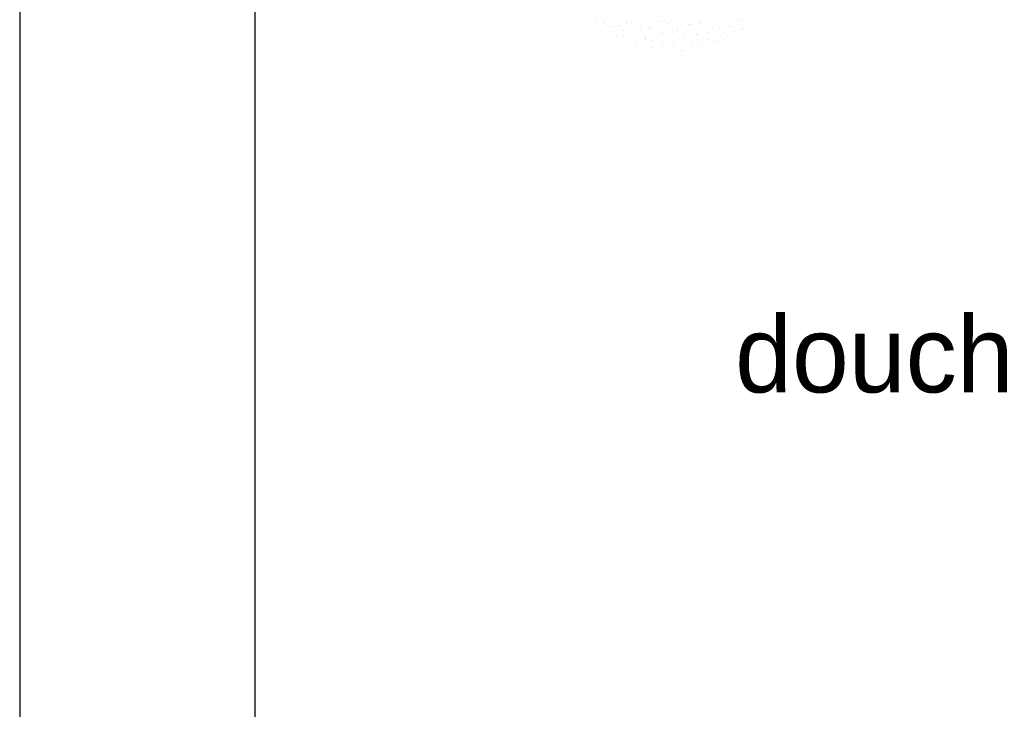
# Model space of a CAD drawing. Extents: x -33748 to 12452, y -14932 to 2888.
# Tile 93 of 194: x -33748 to -32911, y 1582 to 2169. Entities that reach past the tile are written whole.
import ezdxf

# ---------------------------------------------------------------- set-up
doc = ezdxf.new("R2010")
doc.units = 0
doc.header["$LTSCALE"] = 20
doc.layers.get('0').update_dxf_attribs({"color": 15, "linetype": 'CONTINUOUS'})
for name, color, linetype in [('00KAD025', 2, 'CONTINUOUS'), ('00KAD070', 5, 'CONTINUOUS'), ('BL$2----', 7, 'CONTINUOUS'), ('BL$4----', 7, 'CONTINUOUS'), ('SANITAIR', 7, 'CONTINUOUS')]:
    doc.layers.add(name, color=color, linetype=linetype)

# ---------------------------------------------------------------- blocks, each defined once
blk = doc.blocks.new('A4-VER')
at = {"layer": '00KAD025', "linetype": 'CONTINUOUS'}
blk.add_line((0, 297), (0, 0), dxfattribs=at)
at = {"layer": '00KAD070', "linetype": 'CONTINUOUS'}
blk.add_line((10, 287), (10, 10), dxfattribs=at)
blk = doc.blocks.new('A$C32F70CB8')
at = {"color": 163}
for p, q in [((96.55, 152.1), (96.55, 152.1)), ((105.03, 151.95), (105.03, 151.95)), ((150.96, 151.55), (150.96, 151.55)), ((153.44, 150.82), (153.44, 150.82)), ((158.26, 150.96), (158.26, 150.96)), ((162.32, 151.83), (162.32, 151.83)), ((173.82, 152.55), (173.82, 152.55)), ((205.5, 151.15), (205.5, 151.15)), ((97.32, 149.59), (97.32, 149.59)), ((105.25, 149.56), (105.25, 149.56)), ((114.08, 147.17), (114.08, 147.17)), ((116.6, 146.85), (116.6, 146.85)), ((118.43, 148.21), (118.43, 148.21)), ((124.31, 149.21), (124.31, 149.21)), ((128.11, 150.56), (128.11, 150.56)), ((134.37, 144.98), (134.37, 144.98)), ((135.88, 144.12), (135.88, 144.12)), ((136.93, 148.17), (136.93, 148.17)), ((143.25, 145.98), (143.25, 145.98)), ((143.6, 146.47), (143.6, 146.47)), ((144.47, 144.35), (144.47, 144.35)), ((159.19, 142.75), (159.19, 142.75)), ((159.79, 149.16), (159.79, 149.16)), ((162.88, 143.74), (162.88, 143.74)), ((167.33, 145.34), (167.33, 145.34)), ((168.06, 143.76), (168.06, 143.76)), ((176.03, 142.81), (176.03, 142.81)), ((177.54, 148.22), (177.54, 148.22)), ((178.26, 148.6), (178.26, 148.6)), ((182.64, 150.15), (182.64, 150.15)), ((185.26, 150.58), (185.26, 150.58)), ((187.14, 149.6), (187.14, 149.6)), ((190.19, 146.33), (190.19, 146.33)), ((196.83, 145.48), (196.83, 145.48)), ((198.88, 143.8), (198.88, 143.8)), ((203.08, 146.37), (203.08, 146.37)), ((204.54, 147.84), (204.54, 147.84)), ((211.95, 147.38), (211.95, 147.38)), ((213.04, 147.33), (213.04, 147.33)), ((124.18, 140.14), (124.18, 140.14)), ((130.32, 140.82), (130.32, 140.82)), ((139.14, 138.43), (139.14, 138.43)), ((140.12, 136.91), (140.12, 136.91)), ((140.5, 136.89), (140.5, 136.89)), ((148.99, 137.91), (148.99, 137.91)), ((153.17, 141.81), (153.17, 141.81)), ((155.17, 141.38), (155.17, 141.38)), ((162, 139.42), (162, 139.42)), ((182.16, 141), (182.16, 141)), ((184.01, 140.53), (184.01, 140.53)), ((184.85, 140.41), (184.85, 140.41)), ((192.88, 141.53), (192.88, 141.53)), ((201.44, 138.26), (201.44, 138.26))]:
    blk.add_line(p, q, dxfattribs=at)
at = {"color": 161}
for p, q in [((219.21, 152.32), (219.21, 152.32)), ((222.15, 152.22), (222.15, 152.22)), ((228.36, 152.14), (228.36, 152.14)), ((93.61, 150.44), (93.61, 150.44)), ((101.94, 142.37), (101.94, 142.37)), ((109.55, 147.2), (109.55, 147.2)), ((121.62, 143.35), (121.62, 143.35)), ((216.11, 142.74), (216.11, 142.74)), ((221.74, 144.79), (221.74, 144.79)), ((223.82, 145.1), (223.82, 145.1)), ((227.9, 144.15), (227.9, 144.15)), ((107.46, 139.82), (107.46, 139.82)), ((113.51, 137.27), (113.51, 137.27)), ((115.3, 139.13), (115.3, 139.13)), ((116.29, 137.43), (116.29, 137.43)), ((121.22, 139.63), (121.22, 139.63)), ((132.79, 134.54), (132.79, 134.54)), ((146.68, 134.61), (146.68, 134.61)), ((159.78, 134.16), (159.78, 134.16)), ((164.94, 134.68), (164.94, 134.68)), ((169.54, 135.6), (169.54, 135.6)), ((173.81, 135.69), (173.81, 135.69)), ((174.45, 138.64), (174.45, 138.64)), ((192.4, 136.59), (192.4, 136.59)), ((193.73, 135.9), (193.73, 135.9)), ((201.09, 134.06), (201.09, 134.06)), ((207.71, 141.41), (207.71, 141.41)), ((208.83, 138.3), (208.83, 138.3)), ((215.25, 137.59), (215.25, 137.59)), ((217.7, 139.31), (217.7, 139.31)), ((123.83, 133.61), (123.83, 133.61)), ((129.92, 132.07), (129.92, 132.07)), ((132.53, 131.08), (132.53, 131.08)), ((141.35, 128.68), (141.35, 128.68)), ((145.87, 128.84), (145.87, 128.84)), ((152.07, 131.8), (152.07, 131.8)), ((154.74, 129.84), (154.74, 129.84)), ((155.38, 132.07), (155.38, 132.07)), ((164.21, 129.68), (164.21, 129.68)), ((170.69, 126.61), (170.69, 126.61)), ((171.36, 129.06), (171.36, 129.06)), ((171.75, 125.86), (171.75, 125.86)), ((178.24, 133.06), (178.24, 133.06)), ((179.07, 131.42), (179.07, 131.42)), ((179.56, 127.62), (179.56, 127.62)), ((187.06, 130.67), (187.06, 130.67)), ((189.76, 132.46), (189.76, 132.46)), ((198.63, 133.46), (198.63, 133.46))]:
    blk.add_line(p, q, dxfattribs=at)

msp = doc.modelspace()

# ---------------------------------------------------------------- block references
at = {"layer": 'BL$2----', "xscale": 20, "yscale": 20, "zscale": 20}
msp.add_blockref('A4-VER', (-33748.0224, -3051.81975), dxfattribs=at)
at = {"layer": 'BL$4----', "color": 1}
msp.add_blockref('A$C32F70CB8', (-33356.19758, 2016.38706), dxfattribs=at)

# ---------------------------------------------------------------- texts
at = {"layer": 'SANITAIR', "color": 1}
msp.add_text('douchepaneel Presto DL400', height=65, dxfattribs=at).set_placement((-33139.76263, 1851.93221))

doc.saveas('drawing.dxf')
